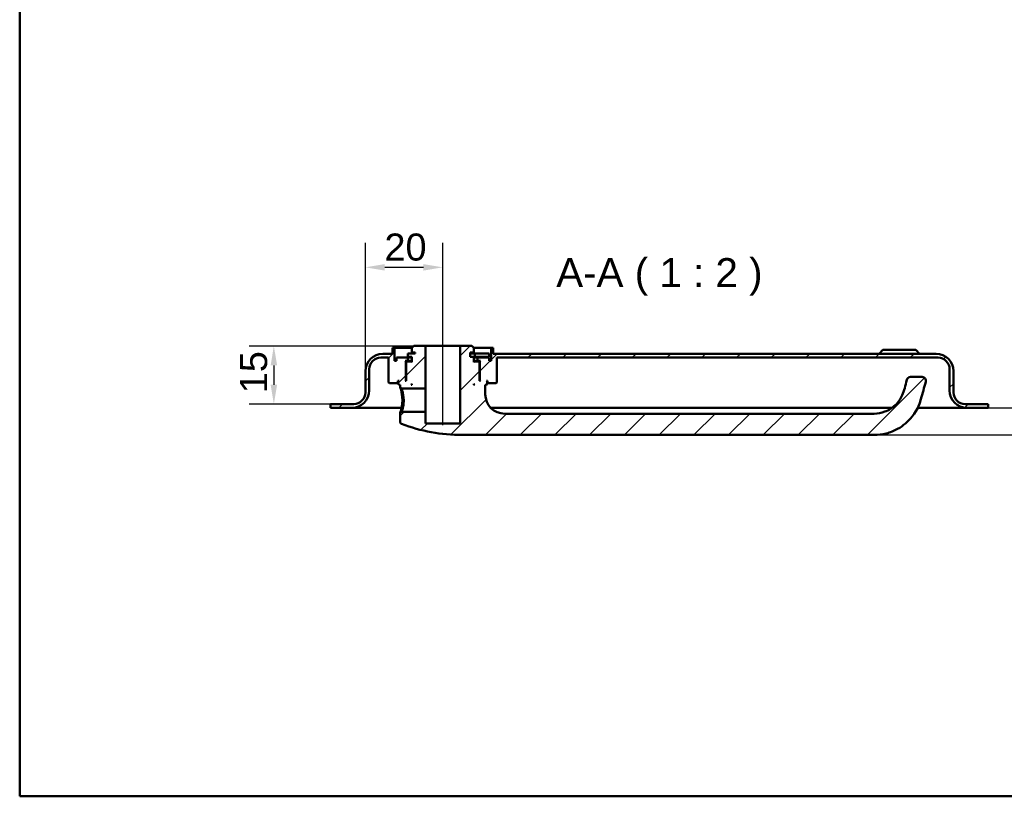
# Model space of a CAD drawing. Header units: millimetres. Extents: x 20 to 833, y 20 to 574.
# Tile 1 of 4: x 20 to 274, y 20 to 221. Entities that reach past the tile are written whole.
import ezdxf

# ---------------------------------------------------------------- set-up
doc = ezdxf.new("R2010")
doc.units = ezdxf.units.MM
doc.header["$LTSCALE"] = 2
for name, color, linetype, lineweight in [('Bemaßungen(DIN)', 7, 'Continuous', 25), ('Mittellinie(DIN)', 7, 'Continuous', 25), ('Sichtbare Kanten(DIN)', 7, 'Continuous', 50), ('Skizziergeometrie(DIN)', 7, 'Continuous', 50), ('Symbole(DIN)', 7, 'Continuous', 25)]:
    doc.layers.add(name, color=color, linetype=linetype, lineweight=lineweight)
doc.layers.add('Schraffur', color=179, linetype='Continuous', lineweight=9, true_color=0x1e1e47)
doc.styles.add('Aktuell-DINGroßer Text', font='arial.ttf')
doc.styles.add('STANDARD-DIN~0', font='arial.ttf')
doc.dimstyles.new('CAD-LAN', dxfattribs={"dimscale": 2, "dimtxt": 3.5, "dimasz": 2.5, "dimexe": 3.175, "dimexo": 0, "dimgap": 0.8, "dimtad": 1, "dimrnd": 1e-08, "dimtxsty": 'STANDARD-DIN~0', "dimcen": 0.09, "dimdle": 10, "dimclrd": 250, "dimclre": 250, "dimclrt": 250, "dimadec": 0, "dimazin": 2, "dimtfac": 1, "dimtmove": 0, "dimatfit": 3, "dimfxl": 1, "dimtolj": 1, "dimtzin": 0, "dimlwd": 25, "dimlwe": 25, "dimarcsym": 0})

# ---------------------------------------------------------------- blocks, each defined once
blk = doc.blocks.new('Ränder Standardrahmen')
at = {"layer": 'Skizziergeometrie(DIN)', "flags": 128}
blk.add_lwpolyline([(10, 10), (10, 287), (410, 287), (410, 10), (10, 10)], dxfattribs=at)
blk = doc.blocks.new('*D24')
at = {"layer": 'Bemaßungen(DIN)', "color": 250, "linetype": 'Continuous', "lineweight": 25, "true_color": 0x3f3f3f, "transparency": 16777216}
for p, q in [((109.35, 129.91), (109.35, 163.1)), ((129.35, 141.41), (129.35, 163.1)), ((114.35, 156.75), (124.35, 156.75))]:
    blk.add_line(p, q, dxfattribs=at)
at = {"layer": 'Bemaßungen(DIN)', "color": 250, "linetype": 'Continuous', "true_color": 0x3f3f3f, "transparency": 16777216}
for points in [[(114.35, 157.58), (114.35, 155.91), (109.35, 156.75)], [(124.35, 157.58), (124.35, 155.91), (129.35, 156.75)]]:
    blk.add_solid(points, dxfattribs=at)
at = {"layer": 'Defpoints', "color": 0, "linetype": 'Continuous', "transparency": 16777216}
for p in [(129.35, 156.75), (129.35, 141.41), (109.35, 129.91)]:
    blk.add_point(p, dxfattribs=at)
at = {"layer": 'Bemaßungen(DIN)', "color": 250, "linetype": 'Continuous', "lineweight": 25, "true_color": 0x3f3f3f, "transparency": 16777216, "insert": (114.28, 165.49), "char_height": 7, "attachment_point": 1, "style": 'STANDARD-DIN~0'}
blk.add_mtext('\\A1;20', dxfattribs=at)
blk = doc.blocks.new('*D25')
at = {"layer": 'Bemaßungen(DIN)', "color": 250, "linetype": 'Continuous', "lineweight": 25, "true_color": 0x3f3f3f, "transparency": 16777216}
for p, q in [((121.85, 136.41), (79.34, 136.41)), ((85.69, 131.41), (85.69, 126.41)), ((100.35, 121.41), (79.34, 121.41))]:
    blk.add_line(p, q, dxfattribs=at)
at = {"layer": 'Bemaßungen(DIN)', "color": 250, "linetype": 'Continuous', "true_color": 0x3f3f3f, "transparency": 16777216}
for points in [[(84.86, 131.41), (86.53, 131.41), (85.69, 136.41)], [(84.86, 126.41), (86.53, 126.41), (85.69, 121.41)]]:
    blk.add_solid(points, dxfattribs=at)
at = {"layer": 'Defpoints', "color": 0, "linetype": 'Continuous', "transparency": 16777216}
for p in [(121.85, 136.41), (85.69, 121.41), (100.35, 121.41)]:
    blk.add_point(p, dxfattribs=at)
at = {"layer": 'Bemaßungen(DIN)', "color": 250, "linetype": 'Continuous', "lineweight": 25, "true_color": 0x3f3f3f, "transparency": 16777216, "insert": (76.95, 124.2), "char_height": 7, "attachment_point": 1, "rotation": 90, "style": 'STANDARD-DIN~0'}
blk.add_mtext('\\A1;15', dxfattribs=at)
blk = doc.blocks.new('*D26')
at = {"layer": 'Bemaßungen(DIN)', "color": 250, "linetype": 'Continuous', "lineweight": 25, "true_color": 0x3f3f3f, "transparency": 16777216}
for p, q in [((292.26, 125.41), (292.26, 130.41)), ((270.35, 120.41), (298.61, 120.41)), ((292.26, 113.41), (292.26, 120.41)), ((240.85, 113.41), (298.61, 113.41)), ((292.26, 108.41), (292.26, 103.41))]:
    blk.add_line(p, q, dxfattribs=at)
at = {"layer": 'Bemaßungen(DIN)', "color": 250, "linetype": 'Continuous', "true_color": 0x3f3f3f, "transparency": 16777216}
for points in [[(291.43, 125.41), (293.09, 125.41), (292.26, 120.41)], [(291.43, 108.41), (293.09, 108.41), (292.26, 113.41)]]:
    blk.add_solid(points, dxfattribs=at)
at = {"layer": 'Defpoints', "color": 0, "linetype": 'Continuous', "transparency": 16777216}
for p in [(270.35, 120.41), (292.26, 120.41), (240.85, 113.41)]:
    blk.add_point(p, dxfattribs=at)
at = {"layer": 'Bemaßungen(DIN)', "color": 250, "linetype": 'Continuous', "lineweight": 25, "true_color": 0x3f3f3f, "transparency": 16777216, "insert": (283.66, 114.65), "char_height": 7, "attachment_point": 1, "rotation": 90, "style": 'STANDARD-DIN~0'}
blk.add_mtext('\\A1;7', dxfattribs=at)

msp = doc.modelspace()

# ---------------------------------------------------------------- hatches: boundary and pattern name
at = {"layer": 'Schraffur'}
h = msp.add_hatch(dxfattribs=at)
h.set_pattern_fill('ANSI31', color=256, scale=50.8, style=0)
h.set_pattern_definition([(45, (0, 0), (-4.49013, 4.49013), [])])
edge = h.paths.add_edge_path()
edge.add_spline(control_points=[(118.717, 119.413), (118.656, 119.353), (118.594, 119.293), (118.47, 119.173), (118.408, 119.112), (118.346, 119.052)], knot_values=[-0.0518019, -0.0518019, -0.0518019, -0.0518019, -0.0259876, -0.0259876, 0, 0, 0, 0], degree=3, periodic=0)
edge.add_line((118.346, 119.052), (118.346, 116.755))
edge.add_spline(control_points=[(118.346, 116.755), (118.348, 116.719), (118.352, 116.683), (118.367, 116.612), (118.379, 116.578), (118.425, 116.478), (118.467, 116.426), (118.556, 116.344), (118.611, 116.31), (118.671, 116.288)], knot_values=[-0.0530304, -0.0530304, -0.0530304, -0.0530304, -0.0446746, -0.0446746, -0.0363187, -0.0363187, -0.0190361, -0.0190361, -0.0000008, -0.0000008, -0.0000008, -0.0000008], degree=3, periodic=0)
edge.add_ellipse((134.346, 157.579), major_axis=(-15.675, -41.291), ratio=1, start_angle=0, end_angle=20.78806)
edge.add_line((134.346, 113.413), (240.846, 113.413))
edge.add_spline(control_points=[(240.846, 113.413), (241.899, 113.413), (242.953, 113.548), (244.992, 114.074), (245.98, 114.464), (248.354, 115.779), (249.634, 116.881), (252.206, 120.136), (252.725, 121.971), (253.352, 124.186), (253.778, 125.661), (254.201, 127.137)], knot_values=[-1.0346226, -1.0346226, -1.0346226, -1.0346226, -0.9382536, -0.9382536, -0.8419239, -0.8419239, -0.6899476, -0.6899476, -0.4605936, -0.4605936, 0, 0, 0, 0], degree=3, periodic=0)
edge.add_ellipse((253.239, 127.413), major_axis=(0.961, -0.276), ratio=1, start_angle=0, end_angle=106)
edge.add_line((253.239, 128.413), (250.239, 128.413))
edge.add_ellipse((250.239, 127.413), major_axis=(0, 1), ratio=1, start_angle=0, end_angle=76.78481)
edge.add_spline(control_points=[(249.265, 127.641), (248.905, 126.106), (248.626, 124.84), (247.709, 122.818), (247.157, 121.948), (245.492, 120.378), (244.603, 119.815), (242.737, 119.098), (241.791, 118.913), (240.846, 118.913)], knot_values=[-1.4743943, -1.4743943, -1.4743943, -1.4743943, -0.9712289, -0.9712289, -0.5989666, -0.5989666, -0.2834298, -0.2834298, 0, 0, 0, 0], degree=3, periodic=0)
edge.add_line((240.846, 118.913), (145.346, 118.913))
edge.add_ellipse((145.346, 123.913), major_axis=(0, -5), ratio=1, start_angle=270, end_angle=360, ccw=False)
edge.add_line((140.346, 123.913), (140.346, 126.413))
edge.add_line((140.346, 126.413), (140.646, 126.413))
edge.add_line((140.646, 126.413), (140.846, 126.613))
edge.add_line((140.846, 126.613), (140.846, 127.213))
edge.add_line((140.846, 127.213), (140.646, 127.413))
edge.add_line((140.646, 127.413), (140.946, 127.413))
edge.add_line((140.946, 127.413), (140.946, 126.913))
edge.add_line((140.946, 126.913), (141.046, 126.813))
edge.add_line((141.046, 126.813), (143.146, 126.813))
edge.add_line((143.146, 126.813), (143.346, 127.013))
edge.add_line((143.346, 127.013), (143.346, 133.413))
edge.add_line((143.346, 133.413), (257.346, 133.413))
edge.add_ellipse((257.346, 130.413), major_axis=(0, 3), ratio=1, start_angle=270, end_angle=360, ccw=False)
edge.add_line((260.346, 130.413), (260.346, 124.913))
edge.add_ellipse((264.846, 124.913), major_axis=(-4.5, 0), ratio=1, start_angle=0, end_angle=90)
edge.add_line((264.846, 120.413), (270.346, 120.413))
edge.add_line((270.346, 120.413), (270.346, 121.413))
edge.add_line((270.346, 121.413), (264.346, 121.413))
edge.add_ellipse((264.346, 124.413), major_axis=(0, -3), ratio=1, start_angle=270, end_angle=360, ccw=False)
edge.add_line((261.346, 124.413), (261.346, 129.913))
edge.add_ellipse((256.846, 129.913), major_axis=(4.5, 0), ratio=1, start_angle=0, end_angle=90)
edge.add_line((256.846, 134.413), (142.346, 134.413))
edge.add_line((142.346, 134.413), (142.346, 135.913))
edge.add_line((142.346, 135.913), (141.846, 135.913))
edge.add_line((141.846, 135.913), (141.846, 132.613))
edge.add_line((141.846, 132.613), (141.346, 132.613))
edge.add_line((141.346, 132.613), (141.346, 133.413))
edge.add_line((141.346, 133.413), (138.346, 133.413))
edge.add_line((138.346, 133.413), (138.346, 132.613))
edge.add_line((138.346, 132.613), (139.096, 132.613))
edge.add_line((139.096, 132.613), (138.896, 132.413))
edge.add_line((138.896, 132.413), (138.896, 127.613))
edge.add_line((138.896, 127.613), (139.096, 127.413))
edge.add_line((139.096, 127.413), (138.846, 127.413))
edge.add_line((138.846, 127.413), (138.846, 132.213))
edge.add_line((138.846, 132.213), (138.646, 132.413))
edge.add_line((138.646, 132.413), (137.546, 132.413))
edge.add_line((137.546, 132.413), (137.346, 132.213))
edge.add_line((137.346, 132.213), (137.346, 133.613))
edge.add_line((137.346, 133.613), (136.446, 133.613))
edge.add_line((136.446, 133.613), (136.446, 134.713))
edge.add_line((136.446, 134.713), (137.346, 134.713))
edge.add_line((137.346, 134.713), (137.346, 135.913))
edge.add_line((137.346, 135.913), (136.846, 136.413))
edge.add_line((136.846, 136.413), (133.846, 136.413))
edge.add_line((133.846, 136.413), (133.846, 116.413))
edge.add_line((133.846, 116.413), (124.846, 116.413))
edge.add_line((124.846, 116.413), (124.846, 119.413))
edge.add_line((124.846, 119.413), (118.717, 119.413))
h.paths.add_polyline_path([(137.546, 126.413), (137.346, 126.413), (137.346, 126.613)], flags=0)
edge = h.paths.add_edge_path()
edge.add_spline(control_points=[(118.346, 125.774), (118.409, 125.713), (118.471, 125.653), (118.595, 125.533), (118.657, 125.473), (118.718, 125.413)], knot_values=[-0.0519734, -0.0519734, -0.0519734, -0.0519734, -0.0259867, -0.0259867, -0.0001656, -0.0001656, -0.0001656, -0.0001656], degree=3, periodic=0)
edge.add_line((118.718, 125.413), (124.846, 125.413))
edge.add_line((124.846, 125.413), (124.846, 136.413))
edge.add_line((124.846, 136.413), (121.846, 136.413))
edge.add_line((121.846, 136.413), (121.346, 135.913))
edge.add_line((121.346, 135.913), (121.346, 134.713))
edge.add_line((121.346, 134.713), (122.246, 134.713))
edge.add_line((122.246, 134.713), (122.246, 134.513))
edge.add_line((122.246, 134.513), (120.329, 134.513))
edge.add_line((120.329, 134.513), (120.329, 133.613))
edge.add_line((120.329, 133.613), (121.346, 133.613))
edge.add_line((121.346, 133.613), (121.346, 132.213))
edge.add_line((121.346, 132.213), (121.146, 132.413))
edge.add_line((121.146, 132.413), (120.046, 132.413))
edge.add_line((120.046, 132.413), (119.846, 132.213))
edge.add_line((119.846, 132.213), (119.846, 127.413))
edge.add_line((119.846, 127.413), (119.596, 127.413))
edge.add_line((119.596, 127.413), (119.796, 127.613))
edge.add_line((119.796, 127.613), (119.796, 132.413))
edge.add_line((119.796, 132.413), (119.596, 132.613))
edge.add_line((119.596, 132.613), (120.346, 132.613))
edge.add_line((120.346, 132.613), (120.346, 133.413))
edge.add_line((120.346, 133.413), (117.346, 133.413))
edge.add_line((117.346, 133.413), (117.346, 132.613))
edge.add_line((117.346, 132.613), (116.846, 132.613))
edge.add_line((116.846, 132.613), (116.846, 135.913))
edge.add_line((116.846, 135.913), (116.346, 135.913))
edge.add_line((116.346, 135.913), (116.346, 134.413))
edge.add_line((116.346, 134.413), (113.846, 134.413))
edge.add_ellipse((113.846, 129.913), major_axis=(0, 4.5), ratio=1, start_angle=0, end_angle=90)
edge.add_line((109.346, 129.913), (109.346, 124.413))
edge.add_ellipse((106.346, 124.413), major_axis=(3, 0), ratio=1, start_angle=270, end_angle=360, ccw=False)
edge.add_line((106.346, 121.413), (100.346, 121.413))
edge.add_line((100.346, 121.413), (100.346, 120.413))
edge.add_line((100.346, 120.413), (105.846, 120.413))
edge.add_ellipse((105.846, 124.913), major_axis=(0, -4.5), ratio=1, start_angle=0, end_angle=90)
edge.add_line((110.346, 124.913), (110.346, 130.413))
edge.add_ellipse((113.346, 130.413), major_axis=(-3, 0), ratio=1, start_angle=270, end_angle=360, ccw=False)
edge.add_line((113.346, 133.413), (115.346, 133.413))
edge.add_line((115.346, 133.413), (115.346, 127.013))
edge.add_line((115.346, 127.013), (115.546, 126.813))
edge.add_line((115.546, 126.813), (117.646, 126.813))
edge.add_line((117.646, 126.813), (117.746, 126.913))
edge.add_line((117.746, 126.913), (117.746, 127.413))
edge.add_line((117.746, 127.413), (118.046, 127.413))
edge.add_line((118.046, 127.413), (117.846, 127.213))
edge.add_line((117.846, 127.213), (117.846, 126.613))
edge.add_line((117.846, 126.613), (118.046, 126.413))
edge.add_line((118.046, 126.413), (118.346, 126.413))
edge.add_line((118.346, 126.413), (118.346, 125.774))
h.paths.add_polyline_path([(121.346, 126.413), (121.146, 126.413), (121.346, 126.613)], flags=0)

# ---------------------------------------------------------------- linework, layer by layer
at = {"layer": 'Mittellinie(DIN)', "linetype": 'Continuous'}
msp.add_line((129.346, 115.913), (129.346, 141.413), dxfattribs=at)
at = {"layer": 'Sichtbare Kanten(DIN)'}
for p, q in [((116.846, 135.913), (116.346, 135.913)), ((116.346, 135.913), (116.346, 134.413)), ((116.846, 132.613), (116.846, 135.913)), ((116.846, 135.913), (121.346, 135.913)), ((121.846, 136.413), (121.346, 135.913)), ((121.346, 135.913), (121.346, 134.713)), ((124.846, 136.413), (121.846, 136.413)), ((124.846, 125.413), (124.846, 136.413)), ((133.846, 136.413), (124.846, 136.413)), ((136.846, 136.413), (133.846, 136.413)), ((133.846, 136.413), (133.846, 116.413)), ((137.346, 135.913), (136.846, 136.413)), ((137.346, 134.713), (137.346, 135.913)), ((137.346, 135.913), (141.846, 135.913)), ((142.346, 135.913), (141.846, 135.913)), ((141.846, 135.913), (141.846, 132.613)), ((142.346, 134.413), (142.346, 135.913)), ((243.096, 135.413), (242.096, 134.413)), ((243.096, 135.413), (251.596, 135.413)), ((251.596, 135.413), (252.596, 134.413)), ((113.346, 133.413), (115.346, 133.413)), ((116.346, 134.413), (113.846, 134.413)), ((115.346, 133.413), (115.346, 127.013)), ((117.346, 132.613), (116.846, 132.613)), ((120.346, 133.413), (117.346, 133.413)), ((117.346, 133.413), (117.346, 132.613)), ((119.796, 132.413), (119.596, 132.613)), ((119.596, 132.613), (120.346, 132.613)), ((119.796, 127.613), (119.796, 132.413)), ((119.796, 132.413), (120.046, 132.413)), ((120.046, 132.413), (119.846, 132.213)), ((121.146, 132.413), (120.046, 132.413)), ((122.246, 134.513), (120.329, 134.513)), ((120.329, 134.513), (120.329, 133.613)), ((120.329, 133.613), (121.346, 133.613)), ((120.346, 132.613), (120.346, 133.413)), ((120.346, 133.413), (121.346, 133.413)), ((121.346, 132.613), (120.346, 132.613)), ((121.346, 132.213), (121.146, 132.413)), ((121.346, 132.413), (121.146, 132.413)), ((121.346, 134.713), (122.246, 134.713)), ((121.346, 133.613), (121.346, 132.213)), ((122.246, 134.713), (122.246, 134.513)), ((136.446, 133.613), (136.446, 134.713)), ((136.446, 134.713), (137.346, 134.713)), ((137.604, 134.513), (136.446, 134.513)), ((137.346, 133.613), (136.446, 133.613)), ((137.346, 132.213), (137.346, 133.613)), ((137.346, 133.613), (137.604, 133.613)), ((137.346, 133.413), (138.346, 133.413)), ((138.346, 132.613), (137.346, 132.613)), ((137.546, 132.413), (137.346, 132.213)), ((137.546, 132.413), (137.346, 132.413)), ((138.646, 132.413), (137.546, 132.413)), ((141.304, 134.513), (137.604, 134.513)), ((137.604, 134.513), (137.604, 133.613)), ((137.604, 133.613), (141.304, 133.613)), ((141.346, 133.413), (138.346, 133.413)), ((138.346, 133.413), (138.346, 132.613)), ((138.346, 132.613), (139.096, 132.613)), ((138.846, 132.213), (138.646, 132.413)), ((138.646, 132.413), (138.896, 132.413)), ((139.096, 132.613), (138.896, 132.413)), ((138.896, 132.413), (138.896, 127.613)), ((141.304, 134.513), (141.304, 133.613)), ((141.346, 132.613), (141.346, 133.413)), ((141.846, 132.613), (141.346, 132.613)), ((256.846, 134.413), (142.346, 134.413)), ((143.346, 127.013), (143.346, 133.413)), ((143.346, 133.413), (257.346, 133.413)), ((109.346, 129.913), (109.346, 124.413)), ((110.346, 124.913), (110.346, 130.413)), ((119.846, 132.213), (119.846, 127.413)), ((138.846, 127.413), (138.846, 132.213)), ((260.346, 130.413), (260.346, 124.913)), ((261.346, 124.413), (261.346, 129.913)), ((117.746, 126.913), (117.746, 127.413)), ((117.746, 127.413), (118.046, 127.413)), ((118.046, 127.413), (117.846, 127.213)), ((119.596, 127.413), (119.796, 127.613)), ((119.846, 127.413), (119.596, 127.413)), ((119.846, 127.613), (119.796, 127.613)), ((138.896, 127.613), (138.846, 127.613)), ((139.096, 127.413), (138.846, 127.413)), ((138.896, 127.613), (139.096, 127.413)), ((140.846, 127.213), (140.646, 127.413)), ((140.646, 127.413), (140.946, 127.413)), ((140.946, 127.413), (140.946, 126.913)), ((253.239, 128.413), (250.239, 128.413)), ((115.346, 127.013), (115.546, 126.813)), ((115.546, 126.813), (117.646, 126.813)), ((117.646, 126.813), (117.746, 126.913)), ((117.646, 126.813), (117.846, 126.813)), ((117.846, 126.913), (117.746, 126.913)), ((117.846, 127.213), (117.846, 126.613)), ((117.846, 126.613), (118.046, 126.413)), ((118.046, 126.413), (118.346, 126.413)), ((118.346, 126.413), (118.346, 125.774)), ((118.347, 125.774), (118.719, 125.413)), ((118.718, 125.413), (124.846, 125.413)), ((121.146, 126.413), (121.346, 126.613)), ((121.346, 126.413), (121.146, 126.413)), ((121.346, 126.613), (121.346, 126.413)), ((124.846, 125.413), (124.846, 119.413)), ((137.346, 126.413), (137.346, 126.613)), ((137.346, 126.613), (137.546, 126.413)), ((137.546, 126.413), (137.346, 126.413)), ((140.346, 123.913), (140.346, 126.413)), ((140.346, 126.413), (140.646, 126.413)), ((140.646, 126.413), (140.846, 126.613)), ((140.846, 126.613), (140.846, 127.213)), ((140.946, 126.913), (140.846, 126.913)), ((140.846, 126.813), (141.046, 126.813)), ((140.946, 126.913), (141.046, 126.813)), ((141.046, 126.813), (143.146, 126.813)), ((143.146, 126.813), (143.346, 127.013)), ((106.346, 121.413), (100.346, 121.413)), ((100.346, 121.413), (100.346, 120.413)), ((100.346, 120.413), (105.846, 120.413)), ((105.846, 120.413), (117.346, 120.413)), ((117.346, 120.413), (118.706, 120.413)), ((141.775, 120.413), (245.426, 120.413)), ((252.074, 120.413), (253.346, 120.413)), ((253.346, 120.413), (264.846, 120.413)), ((270.346, 121.413), (264.346, 121.413)), ((264.846, 120.413), (270.346, 120.413)), ((270.346, 120.413), (270.346, 121.413)), ((118.717, 119.413), (118.345, 119.052)), ((118.346, 119.052), (118.346, 116.755)), ((124.846, 119.413), (118.717, 119.413)), ((124.846, 116.413), (124.846, 119.413)), ((240.846, 118.913), (145.346, 118.913)), ((133.846, 116.413), (124.846, 116.413)), ((134.346, 113.413), (240.846, 113.413))]:
    msp.add_line(p, q, dxfattribs=at)
for centre, radius, start, end in [((113.846, 129.913), 4.5, 90, 180), ((113.346, 130.413), 3, 90, 180), ((256.846, 129.913), 4.5, 0, 90), ((257.346, 130.413), 3, 0, 90), ((250.239, 127.413), 1, 90, 166.78481), ((253.239, 127.413), 1, 344, 90), ((105.846, 124.913), 4.5, 270, 0), ((264.846, 124.913), 4.5, 180, 270), ((106.346, 124.413), 3, 270, 0), ((145.346, 123.913), 5, 180, 270), ((264.346, 124.413), 3, 180, 270), ((134.346, 157.579), 44.167, 249.21194, 270)]:
    msp.add_arc(centre, radius, start, end, dxfattribs=at)
for points, knots in [([(249.265, 127.641), (248.905, 126.106), (248.626, 124.84), (247.709, 122.818), (247.157, 121.948), (245.492, 120.378), (244.603, 119.815), (242.737, 119.098), (241.791, 118.913), (240.846, 118.913)], [-1.4743943, -1.4743943, -1.4743943, -1.4743943, -0.9712289, -0.9712289, -0.5989666, -0.5989666, -0.2834298, -0.2834298, 0, 0, 0, 0]), ([(118.347, 125.774), (118.347, 125.773), (118.37, 125.702), (118.463, 125.406), (118.703, 124.541), (118.91, 123.422), (118.911, 122.413), (118.911, 122.413), (118.911, 122.413), (118.911, 122.413)], [-0.52855384, -0.52855384, -0.52855384, -0.52855384, -0.45322919, -0.33992189, -0.30215279, 0, 0, 0, 0.00002882, 0.00002882, 0.00002882, 0.00002882]), ([(119.264, 122.413), (119.264, 122.413), (119.264, 122.413), (119.264, 122.413), (119.262, 123.314), (119.085, 124.201), (118.928, 124.757), (118.908, 124.827), (118.889, 124.891), (118.87, 124.951), (118.816, 125.129), (118.771, 125.261), (118.745, 125.336), (118.728, 125.387), (118.719, 125.413), (118.718, 125.413)], [2.11504062, 2.11504062, 2.11504062, 2.11504062, 2.11506954, 2.11506954, 2.11506954, 2.41722233, 2.41722233, 2.41722233, 2.45499143, 2.45499143, 2.45499143, 2.56829872, 2.56829872, 2.56829872, 2.6438717, 2.6438717, 2.6438717, 2.6438717]), ([(240.846, 113.413), (241.899, 113.413), (242.953, 113.548), (244.992, 114.074), (245.98, 114.464), (248.354, 115.779), (249.634, 116.881), (252.206, 120.136), (252.725, 121.971), (253.352, 124.186), (253.778, 125.661), (254.201, 127.137)], [-1.0346226, -1.0346226, -1.0346226, -1.0346226, -0.9382536, -0.9382536, -0.8419239, -0.8419239, -0.6899476, -0.6899476, -0.4605936, -0.4605936, 0, 0, 0, 0]), ([(118.911, 122.413), (118.912, 121.908), (118.822, 120.892), (118.552, 119.7), (118.374, 119.138), (118.346, 119.052), (118.345, 119.052)], [-2.11504072, -2.11504072, -2.11504072, -2.11504072, -1.96399314, -1.81291674, -1.66184035, -1.5865001, -1.5865001, -1.5865001, -1.5865001]), ([(118.717, 119.413), (118.717, 119.413), (118.726, 119.438), (118.744, 119.489), (118.779, 119.59), (118.848, 119.79), (118.926, 120.068), (119.004, 120.346), (119.091, 120.701), (119.156, 121.105), (119.221, 121.509), (119.265, 121.963), (119.264, 122.413)], [3.70156212, 3.70156212, 3.70156212, 3.70156212, 3.77690989, 3.77690989, 3.77690989, 3.92798628, 3.92798628, 3.92798628, 4.07906268, 4.07906268, 4.07906268, 4.23011015, 4.23011015, 4.23011015, 4.23011015]), ([(118.348, 116.755), (118.348, 116.719), (118.352, 116.683), (118.367, 116.612), (118.379, 116.578), (118.425, 116.478), (118.467, 116.426), (118.556, 116.344), (118.611, 116.31), (118.67, 116.287)], [-0.053030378, -0.053030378, -0.053030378, -0.053030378, -0.044674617, -0.044674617, -0.036318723, -0.036318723, -0.019036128, -0.019036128, -0.000000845, -0.000000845, -0.000000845, -0.000000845])]:
    msp.add_open_spline(points, degree=3, knots=knots, dxfattribs=at)

# ---------------------------------------------------------------- block references
at = {"xscale": 2, "yscale": 2, "zscale": 2}
msp.add_blockref('Ränder Standardrahmen', (0, 0), dxfattribs=at)

# ---------------------------------------------------------------- texts
at = {"layer": 'Symbole(DIN)', "color": 7, "insert": (158.674, 149.413), "char_height": 7.4676, "attachment_point": 7, "style": 'Aktuell-DINGroßer Text'}
msp.add_mtext('A-A ( 1 : 2 )', dxfattribs=at)

# ---------------------------------------------------------------- dimensions: what is measured, and where the dimension line sits
at = {"layer": 'Bemaßungen(DIN)', "color": 250, "linetype": 'Continuous', "lineweight": 25, "true_color": 0x3f3f3f}
for base, p1, p2, angle, override, picture, middle in [((129.346, 156.746), (109.346, 129.913), (129.346, 141.413), 180, {"dimgap": 0.8, "dimdec": 2, "dimtol": 0, "dimlim": 0, "dimtp": 0, "dimtm": 0, "dimtdec": 2, "dimtofl": 0, "dimatfit": 1}, '*D24', (119.346, 156.746)), ((85.694, 121.413), (121.846, 136.413), (100.346, 121.413), 90, {"dimgap": 0.8, "dimdec": 2, "dimtol": 0, "dimlim": 0, "dimtp": 0, "dimtm": 0, "dimtdec": 2, "dimtofl": 0, "dimatfit": 1}, '*D25', (85.694, 128.913)), ((292.26, 120.413), (240.846, 113.413), (270.346, 120.413), 90, {"dimgap": 0.8, "dimdec": 2, "dimtol": 0, "dimlim": 0, "dimtp": 0, "dimtm": 0, "dimtdec": 2, "dimtofl": 1, "dimatfit": 1}, '*D26', (292.26, 116.913))]:
    dim = msp.add_linear_dim(base=base, p1=p1, p2=p2, angle=angle, dimstyle='CAD-LAN', override=override, dxfattribs=at)
    dim.commit()
    dim.dimension.update_dxf_attribs({"geometry": picture, "text_midpoint": middle, "dimtype": 160})

doc.saveas('drawing.dxf')
